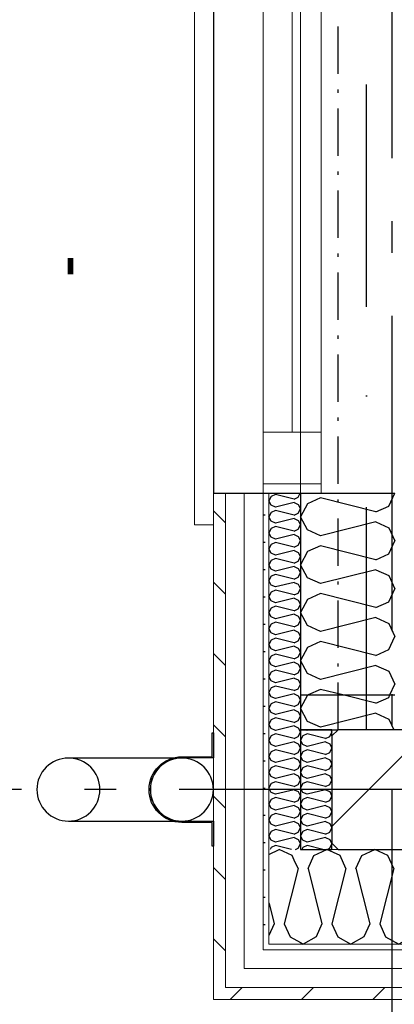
# Model space of a CAD drawing. Header units: millimetres. Extents: x -173281 to 144469, y -85977 to 83288.
# Tile 9 of 88: x -78263 to -77669, y -39357 to -37796. Entities that reach past the tile are written whole.
import ezdxf
from ezdxf.enums import TextEntityAlignment as Align

# ---------------------------------------------------------------- set-up
doc = ezdxf.new("R2010")
doc.units = ezdxf.units.MM
doc.header["$LTSCALE"] = 0.5
doc.header["$MEASUREMENT"] = 0
for name, pattern in [('Akselinje', [1500, 1000, -200, 100, -200]), ('Over snittplan', [260, 150, -50, 10, -50]), ('PLINE', [0]), ('Prikk & stiplet', [1340.555525, 705.555534, -352.777767, 0, -282.222223])]:
    doc.linetypes.add(name, pattern=pattern)
for name, color, linetype in [('222- Søyler', 7, 'Continuous'), ('222- Søyler  (Skravur)', 7, 'Continuous'), ('223- Bjelker(Nye konstruksjoner)', 7, 'Continuous'), ('232- Ikke-bærende yttervegger', 7, 'Continuous'), ('232- Ikke-bærende yttervegger (Skravur)', 7, 'Continuous'), ('232- Ikke-bærende yttervegger (Skravur)(Nye konstruksjoner)', 7, 'Continuous'), ('232- Ikke-bærende yttervegger(Nye konstruksjoner)', 7, 'Continuous'), ('235- Utvendig kledning og overflate (Skravur)(Nye konstruksjoner)', 7, 'Continuous'), ('244- Vinduer_ dører_ foldevegger(Nye konstruksjoner)', 7, 'Continuous'), ('265- Gesimser_ takrenner og nedløp(Nye konstruksjoner)', 7, 'Continuous'), ('82-- Modullinjer', 7, 'Continuous'), ('852- Teknisk_symbolsk informasjon_ bygning(Nye konstruksjoner)', 7, 'Continuous')]:
    doc.layers.add(name, color=color, linetype=linetype)
doc.layers.add('234- Vinduer_ dører_ porter(Nye konstruksjoner)', color=7, linetype='Continuous', lineweight=0)
doc.layers.add('235- Utvendig kledning og overflate(Nye konstruksjoner)', color=7, linetype='Continuous', lineweight=0)
doc.styles.add('GENERATED_STYLE_1', font='arial.ttf')
doc.styles.add('GENERATED_STYLE_2', font='arial.ttf')
pattern_1 = [(315, (0, 0), (56.56854, 56.56854), [80, 0])]
pattern_2 = [(0, (0, 0), (0, 43.30127), [0, -25]), (0, (12.5, 21.65), (0, 43.30127), [0, -25])]

# ---------------------------------------------------------------- blocks, each defined once
blk = doc.blocks.new('*X454')
at = {"layer": '232- Ikke-bærende yttervegger (Skravur)', "linetype": 'PLINE'}
for p, q in [((-77807.5, -38923.3), (-77810.5, -38921.9)), ((-77802.2, -38921.9), (-77807.5, -38923.3)), ((-77771.4, -38932.8), (-77768.2, -38925.9)), ((-77770, -38921.9), (-77768.2, -38925.9)), ((-77814.3, -38931.7), (-77818.2, -38938.6)), ((-77814.3, -38945.5), (-77818.2, -38938.6)), ((-77807.5, -38928.6), (-77814.3, -38931.7)), ((-77778.2, -38935.9), (-77807.5, -38928.6)), ((-77778.2, -38941.2), (-77807.5, -38948.6)), ((-77778.2, -38935.9), (-77771.4, -38932.8)), ((-77778.2, -38941.2), (-77771.4, -38944.3)), ((-77814.3, -38956.9), (-77818.2, -38963.9)), ((-77807.5, -38948.6), (-77814.3, -38945.5)), ((-77807.5, -38953.9), (-77814.3, -38956.9)), ((-77778.2, -38961.2), (-77807.5, -38953.9)), ((-77778.2, -38961.2), (-77771.4, -38958.1)), ((-77771.4, -38944.3), (-77768.2, -38951.2)), ((-77771.4, -38958.1), (-77768.2, -38951.2)), ((-77814.3, -38970.8), (-77818.2, -38963.9)), ((-77807.5, -38973.8), (-77814.3, -38970.8)), ((-77778.2, -38966.5), (-77807.5, -38973.8)), ((-77778.2, -38966.5), (-77771.4, -38969.6)), ((-77771.4, -38969.6), (-77768.2, -38976.5)), ((-77814.3, -38982.2), (-77818.2, -38989.1)), ((-77814.3, -38996.1), (-77818.2, -38989.1)), ((-77807.5, -38979.2), (-77814.3, -38982.2)), ((-77778.2, -38986.5), (-77807.5, -38979.2)), ((-77778.2, -38986.5), (-77771.4, -38983.4)), ((-77771.4, -38983.4), (-77768.2, -38976.5)), ((-77807.5, -38999.1), (-77814.3, -38996.1)), ((-77807.5, -39004.5), (-77814.3, -39007.5)), ((-77778.2, -38991.8), (-77807.5, -38999.1)), ((-77778.2, -39011.8), (-77807.5, -39004.5)), ((-77778.2, -38991.8), (-77771.4, -38994.9)), ((-77771.4, -38994.9), (-77768.2, -39001.8)), ((-77771.4, -39008.7), (-77768.2, -39001.8)), ((-77814.3, -39007.5), (-77818.2, -39014.4)), ((-77814.3, -39021.3), (-77818.2, -39014.4)), ((-77778.2, -39017.1), (-77807.5, -39024.4)), ((-77778.2, -39011.8), (-77771.4, -39008.7)), ((-77778.2, -39017.1), (-77771.4, -39020.2)), ((-77771.4, -39020.2), (-77768.2, -39027.1)), ((-77814.3, -39032.8), (-77818.2, -39039.7)), ((-77807.5, -39024.4), (-77814.3, -39021.3)), ((-77807.5, -39029.7), (-77814.3, -39032.8)), ((-77778.2, -39037.1), (-77807.5, -39029.7)), ((-77778.2, -39037.1), (-77771.4, -39034)), ((-77771.4, -39034), (-77768.2, -39027.1)), ((-77814.3, -39046.6), (-77818.2, -39039.7)), ((-77807.5, -39049.7), (-77814.3, -39046.6)), ((-77778.2, -39042.4), (-77807.5, -39049.7)), ((-77778.2, -39042.4), (-77771.4, -39045.5)), ((-77771.4, -39045.5), (-77768.2, -39052.4)), ((-77771.4, -39059.3), (-77768.2, -39052.4)), ((-77814.3, -39058.1), (-77818.2, -39065)), ((-77814.3, -39071.9), (-77818.2, -39065)), ((-77807.5, -39055), (-77814.3, -39058.1)), ((-77778.2, -39062.4), (-77807.5, -39055)), ((-77778.2, -39067.7), (-77807.5, -39075)), ((-77778.2, -39062.4), (-77771.4, -39059.3)), ((-77778.2, -39067.7), (-77771.4, -39070.8)), ((-77814.3, -39083.4), (-77818.2, -39090.3)), ((-77807.5, -39075), (-77814.3, -39071.9)), ((-77807.5, -39080.3), (-77814.3, -39083.4)), ((-77778.2, -39087.7), (-77807.5, -39080.3)), ((-77771.4, -39070.8), (-77768.2, -39077.7)), ((-77771.4, -39084.6), (-77768.2, -39077.7)), ((-77814.3, -39097.2), (-77818.2, -39090.3)), ((-77807.5, -39100.3), (-77814.3, -39097.2)), ((-77778.2, -39093), (-77807.5, -39100.3)), ((-77778.2, -39087.7), (-77771.4, -39084.6)), ((-77778.2, -39093), (-77771.4, -39096.1)), ((-77771.4, -39096.1), (-77768.2, -39103)), ((-77814.3, -39108.7), (-77816.1, -39111.9)), ((-77807.5, -39105.6), (-77814.3, -39108.7)), ((-77782.3, -39111.9), (-77807.5, -39105.6)), ((-77775.9, -39111.9), (-77771.4, -39109.9)), ((-77771.4, -39109.9), (-77768.2, -39103))]:
    blk.add_line(p, q, dxfattribs=at)
blk = doc.blocks.new('*X456')
at = {"layer": '232- Ikke-bærende yttervegger (Skravur)', "linetype": 'PLINE'}
for p, q in [((-77806.6, -38867.3), (-77818.2, -38888)), ((-77805.9, -38866.9), (-77806.6, -38867.3)), ((-77698.3, -38880), (-77750.6, -38866.9)), ((-77698.3, -38880), (-77678, -38870.8)), ((-77678, -38870.8), (-77676.2, -38866.9)), ((-77806.6, -38908.7), (-77818.2, -38888)), ((-77698.3, -38895.9), (-77786.3, -38917.9)), ((-77698.3, -38895.9), (-77678, -38905.2)), ((-77786.3, -38917.9), (-77806.6, -38908.7)), ((-77678, -38905.2), (-77670, -38921.9))]:
    blk.add_line(p, q, dxfattribs=at)
blk = doc.blocks.new('*X616')
at = {"layer": '235- Utvendig kledning og overflate (Skravur)(Nye konstruksjoner)', "linetype": 'PLINE'}
for p, q in [((-77864.3, -38552.3), (-77868.2, -38559.2)), ((-77857.5, -38549.2), (-77864.3, -38552.3)), ((-77828.2, -38556.5), (-77857.5, -38549.2)), ((-77821.4, -38553.4), (-77818.4, -38546.9)), ((-77864.3, -38566.1), (-77868.2, -38559.2)), ((-77857.5, -38569.2), (-77864.3, -38566.1)), ((-77828.2, -38561.8), (-77857.5, -38569.2)), ((-77828.2, -38556.5), (-77821.4, -38553.4)), ((-77828.2, -38561.8), (-77821.4, -38564.9)), ((-77821.4, -38564.9), (-77818.2, -38571.8)), ((-77864.3, -38577.6), (-77868.2, -38584.5)), ((-77857.5, -38574.5), (-77864.3, -38577.6)), ((-77828.2, -38581.8), (-77857.5, -38574.5)), ((-77828.2, -38581.8), (-77821.4, -38578.7)), ((-77821.4, -38578.7), (-77818.2, -38571.8)), ((-77864.3, -38591.4), (-77868.2, -38584.5)), ((-77857.5, -38594.4), (-77864.3, -38591.4)), ((-77828.2, -38587.1), (-77857.5, -38594.4)), ((-77828.2, -38587.1), (-77821.4, -38590.2)), ((-77821.4, -38590.2), (-77818.2, -38597.1)), ((-77821.4, -38604), (-77818.2, -38597.1)), ((-77864.3, -38602.8), (-77868.2, -38609.8)), ((-77864.3, -38616.7), (-77868.2, -38609.8)), ((-77857.5, -38599.8), (-77864.3, -38602.8)), ((-77828.2, -38607.1), (-77857.5, -38599.8)), ((-77828.2, -38612.4), (-77857.5, -38619.7)), ((-77828.2, -38607.1), (-77821.4, -38604)), ((-77828.2, -38612.4), (-77821.4, -38615.5)), ((-77864.3, -38628.1), (-77868.2, -38635)), ((-77857.5, -38619.7), (-77864.3, -38616.7)), ((-77857.5, -38625.1), (-77864.3, -38628.1)), ((-77828.2, -38632.4), (-77857.5, -38625.1)), ((-77828.2, -38632.4), (-77821.4, -38629.3)), ((-77821.4, -38615.5), (-77818.2, -38622.4)), ((-77821.4, -38629.3), (-77818.2, -38622.4)), ((-77864.3, -38642), (-77868.2, -38635)), ((-77857.5, -38645), (-77864.3, -38642)), ((-77828.2, -38637.7), (-77857.5, -38645)), ((-77828.2, -38637.7), (-77821.4, -38640.8)), ((-77821.4, -38640.8), (-77818.2, -38647.7)), ((-77864.3, -38653.4), (-77868.2, -38660.3)), ((-77864.3, -38667.2), (-77868.2, -38660.3)), ((-77857.5, -38650.3), (-77864.3, -38653.4)), ((-77828.2, -38657.7), (-77857.5, -38650.3)), ((-77828.2, -38657.7), (-77821.4, -38654.6)), ((-77821.4, -38654.6), (-77818.2, -38647.7)), ((-77857.5, -38670.3), (-77864.3, -38667.2)), ((-77857.5, -38675.6), (-77864.3, -38678.7)), ((-77828.2, -38663), (-77857.5, -38670.3)), ((-77828.2, -38683), (-77857.5, -38675.6)), ((-77828.2, -38663), (-77821.4, -38666.1)), ((-77821.4, -38666.1), (-77818.2, -38673)), ((-77821.4, -38679.9), (-77818.2, -38673)), ((-77864.3, -38678.7), (-77868.2, -38685.6)), ((-77864.3, -38692.5), (-77868.2, -38685.6)), ((-77857.5, -38695.6), (-77864.3, -38692.5)), ((-77828.2, -38688.3), (-77857.5, -38695.6)), ((-77828.2, -38683), (-77821.4, -38679.9)), ((-77828.2, -38688.3), (-77821.4, -38691.4)), ((-77821.4, -38691.4), (-77818.2, -38698.3)), ((-77864.3, -38704), (-77868.2, -38710.9)), ((-77857.5, -38700.9), (-77864.3, -38704)), ((-77828.2, -38708.3), (-77857.5, -38700.9)), ((-77828.2, -38708.3), (-77821.4, -38705.2)), ((-77821.4, -38705.2), (-77818.2, -38698.3)), ((-77864.3, -38717.8), (-77868.2, -38710.9)), ((-77857.5, -38720.9), (-77864.3, -38717.8)), ((-77828.2, -38713.6), (-77857.5, -38720.9)), ((-77828.2, -38713.6), (-77821.4, -38716.7)), ((-77821.4, -38716.7), (-77818.2, -38723.6)), ((-77821.4, -38730.5), (-77818.2, -38723.6)), ((-77864.3, -38729.3), (-77868.2, -38736.2)), ((-77864.3, -38743.1), (-77868.2, -38736.2)), ((-77857.5, -38726.2), (-77864.3, -38729.3)), ((-77828.2, -38733.6), (-77857.5, -38726.2)), ((-77828.2, -38738.9), (-77857.5, -38746.2)), ((-77828.2, -38733.6), (-77821.4, -38730.5)), ((-77828.2, -38738.9), (-77821.4, -38742)), ((-77864.3, -38754.6), (-77868.2, -38761.5)), ((-77857.5, -38746.2), (-77864.3, -38743.1)), ((-77857.5, -38751.5), (-77864.3, -38754.6)), ((-77828.2, -38758.9), (-77857.5, -38751.5)), ((-77828.2, -38758.9), (-77821.4, -38755.8)), ((-77821.4, -38742), (-77818.2, -38748.9)), ((-77821.4, -38755.8), (-77818.2, -38748.9)), ((-77864.3, -38768.4), (-77868.2, -38761.5)), ((-77857.5, -38771.5), (-77864.3, -38768.4)), ((-77828.2, -38764.2), (-77857.5, -38771.5)), ((-77828.2, -38764.2), (-77821.4, -38767.2)), ((-77821.4, -38767.2), (-77818.2, -38774.2)), ((-77864.3, -38779.9), (-77868.2, -38786.8)), ((-77864.3, -38793.7), (-77868.2, -38786.8)), ((-77857.5, -38776.8), (-77864.3, -38779.9)), ((-77828.2, -38784.1), (-77857.5, -38776.8)), ((-77828.2, -38784.1), (-77821.4, -38781.1)), ((-77821.4, -38781.1), (-77818.2, -38774.2)), ((-77857.5, -38796.8), (-77864.3, -38793.7)), ((-77857.5, -38802.1), (-77864.3, -38805.2)), ((-77828.2, -38789.5), (-77857.5, -38796.8)), ((-77828.2, -38809.4), (-77857.5, -38802.1)), ((-77828.2, -38789.5), (-77821.4, -38792.5)), ((-77821.4, -38792.5), (-77818.2, -38799.4)), ((-77821.4, -38806.4), (-77818.2, -38799.4)), ((-77864.3, -38805.2), (-77868.2, -38812.1)), ((-77864.3, -38819), (-77868.2, -38812.1)), ((-77828.2, -38814.8), (-77857.5, -38822.1)), ((-77828.2, -38809.4), (-77821.4, -38806.4)), ((-77828.2, -38814.8), (-77821.4, -38817.8)), ((-77821.4, -38817.8), (-77818.2, -38824.7)), ((-77864.3, -38830.5), (-77868.2, -38837.4)), ((-77857.5, -38822.1), (-77864.3, -38819)), ((-77857.5, -38827.4), (-77864.3, -38830.5)), ((-77828.2, -38834.7), (-77857.5, -38827.4)), ((-77828.2, -38834.7), (-77821.4, -38831.7)), ((-77821.4, -38831.7), (-77818.2, -38824.7)), ((-77864.3, -38844.3), (-77868.2, -38837.4)), ((-77857.5, -38847.4), (-77864.3, -38844.3)), ((-77828.2, -38840), (-77857.5, -38847.4)), ((-77828.2, -38840), (-77821.4, -38843.1)), ((-77821.4, -38843.1), (-77818.2, -38850)), ((-77864.3, -38855.8), (-77868.2, -38862.7)), ((-77864.3, -38869.6), (-77868.2, -38862.7)), ((-77857.5, -38852.7), (-77864.3, -38855.8)), ((-77828.2, -38860), (-77857.5, -38852.7)), ((-77828.2, -38860), (-77821.4, -38856.9)), ((-77821.4, -38856.9), (-77818.2, -38850)), ((-77857.5, -38872.7), (-77864.3, -38869.6)), ((-77857.5, -38878), (-77864.3, -38881.1)), ((-77828.2, -38865.3), (-77857.5, -38872.7)), ((-77828.2, -38885.3), (-77857.5, -38878)), ((-77828.2, -38865.3), (-77821.4, -38868.4)), ((-77821.4, -38868.4), (-77818.2, -38875.3)), ((-77821.4, -38882.2), (-77818.2, -38875.3)), ((-77864.3, -38881.1), (-77868.2, -38888)), ((-77864.3, -38894.9), (-77868.2, -38888)), ((-77857.5, -38898), (-77864.3, -38894.9)), ((-77828.2, -38890.6), (-77857.5, -38898)), ((-77828.2, -38885.3), (-77821.4, -38882.2)), ((-77828.2, -38890.6), (-77821.4, -38893.7)), ((-77821.4, -38893.7), (-77818.2, -38900.6)), ((-77864.3, -38906.4), (-77868.2, -38913.3)), ((-77857.5, -38903.3), (-77864.3, -38906.4)), ((-77828.2, -38910.6), (-77857.5, -38903.3)), ((-77828.2, -38910.6), (-77821.4, -38907.5)), ((-77821.4, -38907.5), (-77818.2, -38900.6)), ((-77864.3, -38920.2), (-77868.2, -38913.3)), ((-77857.5, -38923.3), (-77864.3, -38920.2)), ((-77828.2, -38915.9), (-77857.5, -38923.3)), ((-77828.2, -38915.9), (-77821.4, -38919)), ((-77821.4, -38919), (-77818.2, -38925.9)), ((-77821.4, -38932.8), (-77818.2, -38925.9)), ((-77864.3, -38931.7), (-77868.2, -38938.6)), ((-77864.3, -38945.5), (-77868.2, -38938.6)), ((-77857.5, -38928.6), (-77864.3, -38931.7)), ((-77828.2, -38935.9), (-77857.5, -38928.6)), ((-77828.2, -38941.2), (-77857.5, -38948.6)), ((-77828.2, -38935.9), (-77821.4, -38932.8)), ((-77828.2, -38941.2), (-77821.4, -38944.3)), ((-77864.3, -38956.9), (-77868.2, -38963.9)), ((-77857.5, -38948.6), (-77864.3, -38945.5)), ((-77857.5, -38953.9), (-77864.3, -38956.9)), ((-77828.2, -38961.2), (-77857.5, -38953.9)), ((-77828.2, -38961.2), (-77821.4, -38958.1)), ((-77821.4, -38944.3), (-77818.2, -38951.2)), ((-77821.4, -38958.1), (-77818.2, -38951.2)), ((-77864.3, -38970.8), (-77868.2, -38963.9)), ((-77857.5, -38973.8), (-77864.3, -38970.8)), ((-77828.2, -38966.5), (-77857.5, -38973.8)), ((-77828.2, -38966.5), (-77821.4, -38969.6)), ((-77821.4, -38969.6), (-77818.2, -38976.5)), ((-77864.3, -38982.2), (-77868.2, -38989.1)), ((-77864.3, -38996.1), (-77868.2, -38989.1)), ((-77857.5, -38979.2), (-77864.3, -38982.2)), ((-77828.2, -38986.5), (-77857.5, -38979.2)), ((-77828.2, -38986.5), (-77821.4, -38983.4)), ((-77821.4, -38983.4), (-77818.2, -38976.5)), ((-77857.5, -38999.1), (-77864.3, -38996.1)), ((-77857.5, -39004.5), (-77864.3, -39007.5)), ((-77828.2, -38991.8), (-77857.5, -38999.1)), ((-77828.2, -39011.8), (-77857.5, -39004.5)), ((-77828.2, -38991.8), (-77821.4, -38994.9)), ((-77821.4, -38994.9), (-77818.2, -39001.8)), ((-77821.4, -39008.7), (-77818.2, -39001.8)), ((-77864.3, -39007.5), (-77868.2, -39014.4)), ((-77864.3, -39021.3), (-77868.2, -39014.4)), ((-77828.2, -39017.1), (-77857.5, -39024.4)), ((-77828.2, -39011.8), (-77821.4, -39008.7)), ((-77828.2, -39017.1), (-77821.4, -39020.2)), ((-77821.4, -39020.2), (-77818.2, -39027.1)), ((-77864.3, -39032.8), (-77868.2, -39039.7)), ((-77857.5, -39024.4), (-77864.3, -39021.3)), ((-77857.5, -39029.7), (-77864.3, -39032.8)), ((-77828.2, -39037.1), (-77857.5, -39029.7)), ((-77828.2, -39037.1), (-77821.4, -39034)), ((-77821.4, -39034), (-77818.2, -39027.1)), ((-77864.3, -39046.6), (-77868.2, -39039.7)), ((-77857.5, -39049.7), (-77864.3, -39046.6)), ((-77828.2, -39042.4), (-77857.5, -39049.7)), ((-77828.2, -39042.4), (-77821.4, -39045.5)), ((-77821.4, -39045.5), (-77818.2, -39052.4)), ((-77821.4, -39059.3), (-77818.2, -39052.4)), ((-77864.3, -39058.1), (-77868.2, -39065)), ((-77864.3, -39071.9), (-77868.2, -39065)), ((-77857.5, -39055), (-77864.3, -39058.1)), ((-77828.2, -39062.4), (-77857.5, -39055)), ((-77828.2, -39067.7), (-77857.5, -39075)), ((-77828.2, -39062.4), (-77821.4, -39059.3)), ((-77828.2, -39067.7), (-77821.4, -39070.8)), ((-77864.3, -39083.4), (-77868.2, -39090.3)), ((-77857.5, -39075), (-77864.3, -39071.9)), ((-77857.5, -39080.3), (-77864.3, -39083.4)), ((-77828.2, -39087.7), (-77857.5, -39080.3)), ((-77821.4, -39070.8), (-77818.2, -39077.7)), ((-77821.4, -39084.6), (-77818.2, -39077.7)), ((-77864.3, -39097.2), (-77868.2, -39090.3)), ((-77857.5, -39100.3), (-77864.3, -39097.2)), ((-77828.2, -39093), (-77857.5, -39100.3)), ((-77828.2, -39087.7), (-77821.4, -39084.6)), ((-77828.2, -39093), (-77821.4, -39096.1)), ((-77821.4, -39096.1), (-77818.2, -39103)), ((-77864.3, -39108.7), (-77866.1, -39111.9)), ((-77857.5, -39105.6), (-77864.3, -39108.7)), ((-77832.3, -39111.9), (-77857.5, -39105.6)), ((-77825.9, -39111.9), (-77821.4, -39109.9)), ((-77821.4, -39109.9), (-77818.2, -39103))]:
    blk.add_line(p, q, dxfattribs=at)
blk = doc.blocks.new('Vindustempel[68]', base_point=(-77818.2, -38086.9))
at = {"layer": '852- Teknisk_symbolsk informasjon_ bygning(Nye konstruksjoner)', "char_height": 75, "attachment_point": 1, "rotation": 90, "style": 'GENERATED_STYLE_1'}
for s, insert in [('\\A1;{\\pql;\\pt0,50;\\fArial|b0|i0|c0|p0;\\W1.000000;x2\xa0390\\fArial|b0|i0|c0|p0;\\W1.000000;\\A1{\\H.66x;\\S^  ;}\\fArial|b0|i0|c0|p0;\\W1.000000;\\fArial|b0|i0|c0|p0;\\W1.000000;\\A1{\\H.66x;\\S^  ;}}', (-78683.2, -38015.5)), ('\\A1;{\\pql;\\pt0,50;\\fArial|b0|i0|c0|p0;\\W1.000000;890\\fArial|b0|i0|c0|p0;\\W1.000000;\\A1{\\H.66x;\\S^  ;}\\fArial|b0|i0|c0|p0;\\W1.000000;\\fArial|b0|i0|c0|p0;\\W1.000000;\\A1{\\H.66x;\\S^  ;}}', (-78683.2, -38187.1)), ('\\A1;{\\pql;\\pt0,50;\\fArial|b0|i0|c0|p0;\\W1.000000;680\\fArial|b0|i0|c0|p0;\\W1.000000;\\A1{\\H.66x;\\S^  ;}\\fArial|b0|i0|c0|p0;\\W1.000000;\\fArial|b0|i0|c0|p0;\\W1.000000;\\A1{\\H.66x;\\S^  ;}}', (-78565.3, -38187.1))]:
    blk.add_mtext(s, dxfattribs=dict(at, insert=insert))
at = {"layer": '852- Teknisk_symbolsk informasjon_ bygning(Nye konstruksjoner)', "style": 'GENERATED_STYLE_1'}
for tag, p in [('DUMMY_233', (-78700.3, -37706.7)), ('DUMMY_234', (-78582.4, -38015.5)), ('DUMMY_236', (-78464.6, -38187.1)), ('DUMMY_238', (-78346.7, -38204.3)), ('DUMMY_240', (-78228.9, -38204.3)), ('DUMMY_235', (-78464.6, -38467.2)), ('DUMMY_237', (-78346.7, -38467.2)), ('DUMMY_239', (-78228.9, -38467.2)), ('strUnitPrefix', (-78700.3, -38484.3)), ('strSillPrefix', (-78582.4, -38484.3))]:
    blk.add_attdef(tag, text='', height=75, rotation=90, dxfattribs=at).set_placement(p, align=Align.TOP_LEFT)
at = {"layer": '852- Teknisk_symbolsk informasjon_ bygning(Nye konstruksjoner)', "style": 'GENERATED_STYLE_2'}
blk.add_attdef('AC_WIDO_ID', text='', height=100, rotation=90, dxfattribs=at).set_placement((-78700.3, -38054.3), align=Align.BOTTOM_CENTER)
blk = doc.blocks.new('Vindu[67]')
at = {"layer": '234- Vinduer_ dører_ porter(Nye konstruksjoner)', "linetype": 'PLINE'}
for p, q in [((-77986.2, -38596.9), (-77986.2, -37576.9)), ((-77986.2, -37576.9), (-77956.2, -37576.9)), ((-77956.2, -38546.9), (-77956.2, -37626.9)), ((-77877.2, -37641.9), (-77877.2, -37626.9)), ((-77818.2, -38546.9), (-77818.2, -37626.9)), ((-77785.2, -37626.9), (-77785.2, -37641.9)), ((-77877.2, -37723.9), (-77877.2, -37641.9)), ((-77785.2, -37641.9), (-77877.2, -37641.9)), ((-77785.2, -37641.9), (-77785.2, -37723.9)), ((-77785.2, -37723.9), (-77877.2, -37723.9)), ((-77877.2, -38449.9), (-77877.2, -37723.9)), ((-77831.2, -38449.9), (-77831.2, -37723.9)), ((-77785.2, -37723.9), (-77785.2, -38449.9)), ((-77877.2, -38531.9), (-77877.2, -38449.9)), ((-77877.2, -38449.9), (-77785.2, -38449.9)), ((-77785.2, -38449.9), (-77785.2, -38531.9)), ((-77877.2, -38546.9), (-77877.2, -38531.9)), ((-77785.2, -38531.9), (-77877.2, -38531.9)), ((-77785.2, -38531.9), (-77785.2, -38546.9)), ((-77956.2, -38596.9), (-77986.2, -38596.9))]:
    blk.add_line(p, q, dxfattribs=at)
at = {"layer": '235- Utvendig kledning og overflate(Nye konstruksjoner)', "linetype": 'PLINE'}
for p, q in [((-77956.2, -37626.9), (-77956.2, -37576.9)), ((-77956.2, -37626.9), (-77937.2, -37626.9)), ((-77937.2, -37626.9), (-77907.2, -37626.9)), ((-77907.2, -37626.9), (-77877.2, -37626.9)), ((-77877.2, -37626.9), (-77868.2, -37626.9)), ((-77877.2, -37626.9), (-77868.2, -37626.9)), ((-77956.2, -38546.9), (-77937.2, -38546.9)), ((-77956.2, -38546.9), (-77956.2, -38596.9)), ((-77937.2, -38546.9), (-77907.2, -38546.9)), ((-77907.2, -38546.9), (-77877.2, -38546.9)), ((-77877.2, -38546.9), (-77868.2, -38546.9)), ((-77877.2, -38546.9), (-77868.2, -38546.9))]:
    blk.add_line(p, q, dxfattribs=at)
at = {"layer": '244- Vinduer_ dører_ foldevegger(Nye konstruksjoner)', "linetype": 'PLINE'}
for p, q in [((-77868.2, -37626.9), (-77818.2, -37626.9)), ((-77868.2, -37626.9), (-77818.2, -37626.9)), ((-77868.2, -38546.9), (-77818.2, -38546.9)), ((-77868.2, -38546.9), (-77818.2, -38546.9))]:
    blk.add_line(p, q, dxfattribs=at)
at = {"layer": '852- Teknisk_symbolsk informasjon_ bygning(Nye konstruksjoner)'}
ref = blk.add_blockref('Vindustempel[68]', (-77818.2, -38086.9), dxfattribs=at)
ref.add_attrib('AC_WIDO_ID', 'VA-06', dxfattribs={"color": 7, "height": 100, "rotation": 90, "style": 'GENERATED_STYLE_2'}).set_placement((-78700.3, -38054.3), align=Align.BOTTOM_CENTER)
ref.add_attrib('strUnitPrefix', 'BxH:', dxfattribs={"color": 7, "height": 75, "rotation": 90, "style": 'GENERATED_STYLE_1'}).set_placement((-78700.3, -38484.3), align=Align.TOP_LEFT)
ref.add_attrib('strSillPrefix', 'Bh.:', dxfattribs={"color": 7, "height": 75, "rotation": 90, "style": 'GENERATED_STYLE_1'}).set_placement((-78582.4, -38484.3), align=Align.TOP_LEFT)
ref.add_attrib('DUMMY_238', '-', dxfattribs={"color": 7, "height": 75, "rotation": 90, "style": 'GENERATED_STYLE_1'}).set_placement((-78346.7, -38204.3), align=Align.TOP_LEFT)
ref.add_attrib('DUMMY_240', '-', dxfattribs={"color": 7, "height": 75, "rotation": 90, "style": 'GENERATED_STYLE_1'}).set_placement((-78228.9, -38204.3), align=Align.TOP_LEFT)
blk = doc.blocks.new('*X737')
at = {"layer": '235- Utvendig kledning og overflate (Skravur)(Nye konstruksjoner)', "linetype": 'PLINE'}
for p, q in [((-77868.2, -39119.7), (-77851.8, -39111.9)), ((-77831.1, -39121.7), (-77851.8, -39111.9)), ((-77827.9, -39128.8), (-77831.1, -39121.7)), ((-77868.2, -39196.6), (-77867.9, -39197.7))]:
    blk.add_line(p, q, dxfattribs=at)
blk = doc.blocks.new('*X738')
at = {"layer": '235- Utvendig kledning og overflate (Skravur)(Nye konstruksjoner)', "linetype": 'PLINE'}
for p, q in [((-77821.9, -39142.1), (-77827.9, -39128.8)), ((-77821.9, -39142.1), (-77843.9, -39230)), ((-77867.9, -39197.7), (-77859.8, -39230)), ((-77859.8, -39230), (-77868.2, -39248.4)), ((-77843.9, -39230), (-77834.6, -39250.4)), ((-77834.6, -39250.4), (-77818.2, -39259.5))]:
    blk.add_line(p, q, dxfattribs=at)
blk = doc.blocks.new('*X739')
at = {"layer": '235- Utvendig kledning og overflate (Skravur)(Nye konstruksjoner)', "linetype": 'PLINE'}
for p, q in [((-77796.7, -39121.7), (-77776, -39111.9)), ((-77755.2, -39121.7), (-77776, -39111.9)), ((-77720.8, -39121.7), (-77700.1, -39111.9)), ((-77679.4, -39121.7), (-77700.1, -39111.9)), ((-77644.9, -39121.7), (-77624.2, -39111.9)), ((-77603.5, -39121.7), (-77624.2, -39111.9)), ((-77569, -39121.7), (-77548.3, -39111.9)), ((-77527.6, -39121.7), (-77548.3, -39111.9)), ((-77493.2, -39121.7), (-77472.4, -39111.9)), ((-77451.7, -39121.7), (-77472.4, -39111.9)), ((-77417.3, -39121.7), (-77396.6, -39111.9)), ((-77375.8, -39121.7), (-77396.6, -39111.9)), ((-77341.4, -39121.7), (-77320.7, -39111.9)), ((-77300, -39121.7), (-77320.7, -39111.9)), ((-77265.5, -39121.7), (-77244.8, -39111.9)), ((-77224.1, -39121.7), (-77244.8, -39111.9)), ((-77189.6, -39121.7), (-77168.9, -39111.9)), ((-77148.2, -39121.7), (-77168.9, -39111.9)), ((-77113.8, -39121.7), (-77093, -39111.9)), ((-77072.3, -39121.7), (-77093, -39111.9)), ((-77037.9, -39121.7), (-77017.2, -39111.9)), ((-76996.4, -39121.7), (-77017.2, -39111.9)), ((-76962, -39121.7), (-76941.3, -39111.9)), ((-76920.6, -39121.7), (-76941.3, -39111.9)), ((-76886.1, -39121.7), (-76865.4, -39111.9)), ((-76844.7, -39121.7), (-76865.4, -39111.9)), ((-76810.2, -39121.7), (-76789.5, -39111.9)), ((-76768.8, -39121.7), (-76789.5, -39111.9)), ((-76734.4, -39121.7), (-76713.6, -39111.9)), ((-76692.9, -39121.7), (-76713.6, -39111.9)), ((-77805.9, -39142.1), (-77796.7, -39121.7)), ((-77746, -39142.1), (-77755.2, -39121.7)), ((-77730, -39142.1), (-77720.8, -39121.7)), ((-77670.1, -39142.1), (-77679.4, -39121.7)), ((-77654.2, -39142.1), (-77644.9, -39121.7)), ((-77594.2, -39142.1), (-77603.5, -39121.7)), ((-77578.3, -39142.1), (-77569, -39121.7)), ((-77518.3, -39142.1), (-77527.6, -39121.7)), ((-77502.4, -39142.1), (-77493.2, -39121.7)), ((-77442.5, -39142.1), (-77451.7, -39121.7)), ((-77426.5, -39142.1), (-77417.3, -39121.7)), ((-77366.6, -39142.1), (-77375.8, -39121.7)), ((-77350.6, -39142.1), (-77341.4, -39121.7)), ((-77290.7, -39142.1), (-77300, -39121.7)), ((-77274.8, -39142.1), (-77265.5, -39121.7)), ((-77214.8, -39142.1), (-77224.1, -39121.7)), ((-77198.9, -39142.1), (-77189.6, -39121.7)), ((-77139, -39142.1), (-77148.2, -39121.7)), ((-77123, -39142.1), (-77113.8, -39121.7)), ((-77063.1, -39142.1), (-77072.3, -39121.7)), ((-77047.1, -39142.1), (-77037.9, -39121.7)), ((-76987.2, -39142.1), (-76996.4, -39121.7)), ((-76971.3, -39142.1), (-76962, -39121.7)), ((-76911.3, -39142.1), (-76920.6, -39121.7)), ((-76895.4, -39142.1), (-76886.1, -39121.7)), ((-76835.4, -39142.1), (-76844.7, -39121.7)), ((-76819.5, -39142.1), (-76810.2, -39121.7)), ((-76759.6, -39142.1), (-76768.8, -39121.7)), ((-76743.6, -39142.1), (-76734.4, -39121.7)), ((-76683.7, -39142.1), (-76692.9, -39121.7)), ((-77805.9, -39142.1), (-77783.9, -39230)), ((-77746, -39142.1), (-77768, -39230)), ((-77730, -39142.1), (-77708, -39230)), ((-77670.1, -39142.1), (-77692.1, -39230)), ((-77654.2, -39142.1), (-77632.2, -39230)), ((-77594.2, -39142.1), (-77616.2, -39230)), ((-77578.3, -39142.1), (-77556.3, -39230)), ((-77518.3, -39142.1), (-77540.3, -39230)), ((-77502.4, -39142.1), (-77480.4, -39230)), ((-77442.5, -39142.1), (-77464.5, -39230)), ((-77426.5, -39142.1), (-77404.5, -39230)), ((-77366.6, -39142.1), (-77388.6, -39230)), ((-77350.6, -39142.1), (-77328.6, -39230)), ((-77290.7, -39142.1), (-77312.7, -39230)), ((-77274.8, -39142.1), (-77252.8, -39230)), ((-77214.8, -39142.1), (-77236.8, -39230)), ((-77198.9, -39142.1), (-77176.9, -39230)), ((-77139, -39142.1), (-77160.9, -39230)), ((-77123, -39142.1), (-77101, -39230)), ((-77063.1, -39142.1), (-77085.1, -39230)), ((-77047.1, -39142.1), (-77025.1, -39230)), ((-76987.2, -39142.1), (-77009.2, -39230)), ((-76971.3, -39142.1), (-76949.3, -39230)), ((-76911.3, -39142.1), (-76933.3, -39230)), ((-76895.4, -39142.1), (-76873.4, -39230)), ((-76835.4, -39142.1), (-76857.4, -39230)), ((-76819.5, -39142.1), (-76797.5, -39230)), ((-76759.6, -39142.1), (-76781.6, -39230)), ((-76743.6, -39142.1), (-76721.6, -39230)), ((-76683.7, -39142.1), (-76705.7, -39230)), ((-77783.9, -39230), (-77793.2, -39250.4)), ((-77768, -39230), (-77758.7, -39250.4)), ((-77708, -39230), (-77717.3, -39250.4)), ((-77692.1, -39230), (-77682.9, -39250.4)), ((-77632.2, -39230), (-77641.4, -39250.4)), ((-77616.2, -39230), (-77607, -39250.4)), ((-77556.3, -39230), (-77565.5, -39250.4)), ((-77540.3, -39230), (-77531.1, -39250.4)), ((-77480.4, -39230), (-77489.7, -39250.4)), ((-77464.5, -39230), (-77455.2, -39250.4)), ((-77404.5, -39230), (-77413.8, -39250.4)), ((-77388.6, -39230), (-77379.3, -39250.4)), ((-77328.6, -39230), (-77337.9, -39250.4)), ((-77312.7, -39230), (-77303.5, -39250.4)), ((-77252.8, -39230), (-77262, -39250.4)), ((-77236.8, -39230), (-77227.6, -39250.4)), ((-77176.9, -39230), (-77186.1, -39250.4)), ((-77160.9, -39230), (-77151.7, -39250.4)), ((-77101, -39230), (-77110.3, -39250.4)), ((-77085.1, -39230), (-77075.8, -39250.4)), ((-77025.1, -39230), (-77034.4, -39250.4)), ((-77009.2, -39230), (-76999.9, -39250.4)), ((-76949.3, -39230), (-76958.5, -39250.4)), ((-76933.3, -39230), (-76924.1, -39250.4)), ((-76873.4, -39230), (-76882.6, -39250.4)), ((-76857.4, -39230), (-76848.2, -39250.4)), ((-76797.5, -39230), (-76806.7, -39250.4)), ((-76781.6, -39230), (-76772.3, -39250.4)), ((-76721.6, -39230), (-76730.9, -39250.4)), ((-76705.7, -39230), (-76696.4, -39250.4)), ((-77793.2, -39250.4), (-77813.9, -39261.9)), ((-77758.7, -39250.4), (-77738, -39261.9)), ((-77717.3, -39250.4), (-77738, -39261.9)), ((-77682.9, -39250.4), (-77662.1, -39261.9)), ((-77641.4, -39250.4), (-77662.1, -39261.9)), ((-77607, -39250.4), (-77586.3, -39261.9)), ((-77565.5, -39250.4), (-77586.3, -39261.9)), ((-77531.1, -39250.4), (-77510.4, -39261.9)), ((-77489.7, -39250.4), (-77510.4, -39261.9)), ((-77455.2, -39250.4), (-77434.5, -39261.9)), ((-77413.8, -39250.4), (-77434.5, -39261.9)), ((-77379.3, -39250.4), (-77358.6, -39261.9)), ((-77337.9, -39250.4), (-77358.6, -39261.9)), ((-77303.5, -39250.4), (-77282.7, -39261.9)), ((-77262, -39250.4), (-77282.7, -39261.9)), ((-77227.6, -39250.4), (-77206.9, -39261.9)), ((-77186.1, -39250.4), (-77206.9, -39261.9)), ((-77151.7, -39250.4), (-77131, -39261.9)), ((-77110.3, -39250.4), (-77131, -39261.9)), ((-77075.8, -39250.4), (-77055.1, -39261.9)), ((-77034.4, -39250.4), (-77055.1, -39261.9)), ((-76999.9, -39250.4), (-76979.2, -39261.9)), ((-76958.5, -39250.4), (-76979.2, -39261.9)), ((-76924.1, -39250.4), (-76903.3, -39261.9)), ((-76882.6, -39250.4), (-76903.3, -39261.9)), ((-76848.2, -39250.4), (-76827.5, -39261.9)), ((-76806.7, -39250.4), (-76827.5, -39261.9)), ((-76772.3, -39250.4), (-76751.6, -39261.9)), ((-76730.9, -39250.4), (-76751.6, -39261.9)), ((-76696.4, -39250.4), (-76683.2, -39257.8)), ((-77818.2, -39259.5), (-77813.9, -39261.9))]:
    blk.add_line(p, q, dxfattribs=at)
blk = doc.blocks.new('*X806')
at = {"layer": '232- Ikke-bærende yttervegger (Skravur)(Nye konstruksjoner)', "linetype": 'PLINE'}
for p, q in [((-77678, -38567.2), (-77668.4, -38546.9)), ((-77806.6, -38563.7), (-77818.2, -38584.5)), ((-77786.3, -38554.5), (-77806.6, -38563.7)), ((-77698.3, -38576.5), (-77786.3, -38554.5)), ((-77698.3, -38576.5), (-77678, -38567.2)), ((-77806.6, -38605.2), (-77818.2, -38584.5)), ((-77698.3, -38592.4), (-77786.3, -38614.4)), ((-77698.3, -38592.4), (-77678, -38601.7)), ((-77786.3, -38614.4), (-77806.6, -38605.2)), ((-77678, -38601.7), (-77668.2, -38622.4)), ((-77786.3, -38630.4), (-77806.6, -38639.6)), ((-77698.3, -38652.4), (-77786.3, -38630.4)), ((-77678, -38643.1), (-77668.2, -38622.4)), ((-77806.6, -38639.6), (-77818.2, -38660.3)), ((-77698.3, -38652.4), (-77678, -38643.1)), ((-77806.6, -38681.1), (-77818.2, -38660.3)), ((-77698.3, -38668.3), (-77786.3, -38690.3)), ((-77698.3, -38668.3), (-77678, -38677.6)), ((-77678, -38677.6), (-77668.2, -38698.3)), ((-77786.3, -38690.3), (-77806.6, -38681.1)), ((-77786.3, -38706.2), (-77806.6, -38715.5)), ((-77698.3, -38728.2), (-77786.3, -38706.2)), ((-77678, -38719), (-77668.2, -38698.3)), ((-77806.6, -38715.5), (-77818.2, -38736.2)), ((-77698.3, -38728.2), (-77678, -38719)), ((-77806.6, -38756.9), (-77818.2, -38736.2)), ((-77698.3, -38744.2), (-77786.3, -38766.2)), ((-77698.3, -38744.2), (-77678, -38753.4)), ((-77678, -38753.4), (-77668.2, -38774.2)), ((-77786.3, -38766.2), (-77806.6, -38756.9)), ((-77786.3, -38782.1), (-77806.6, -38791.4)), ((-77698.3, -38804.1), (-77786.3, -38782.1)), ((-77678, -38794.9), (-77668.2, -38774.2)), ((-77806.6, -38791.4), (-77818.2, -38812.1)), ((-77698.3, -38804.1), (-77678, -38794.9)), ((-77806.6, -38832.8), (-77818.2, -38812.1)), ((-77786.3, -38842.1), (-77806.6, -38832.8)), ((-77698.3, -38820.1), (-77786.3, -38842.1)), ((-77698.3, -38820.1), (-77678, -38829.3)), ((-77678, -38829.3), (-77668.2, -38850)), ((-77786.3, -38858), (-77805.9, -38866.9)), ((-77750.6, -38866.9), (-77786.3, -38858)), ((-77676.2, -38866.9), (-77668.2, -38850))]:
    blk.add_line(p, q, dxfattribs=at)
blk = doc.blocks.new('Standard grid marker[178]', base_point=(20939.5, -39016.9))
at = {"layer": '82-- Modullinjer', "linetype": 'Akselinje'}
blk.add_line((20739.5, -39016.9), (-81321.3, -39016.9), dxfattribs=at)
at = {"layer": '82-- Modullinjer', "style": 'GENERATED_STYLE_2'}
for tag, p in [('AC_MarkerText_1_0', (21062, -39056.9)), ('AC_MarkerText_1_1', (-81898.8, -39056.9))]:
    blk.add_attdef(tag, text='', height=175, rotation=90, dxfattribs=at).set_placement(p, align=Align.TOP_CENTER)
blk = doc.blocks.new('Standard grid marker[179]', base_point=(-77673.2, 26434.4))
at = {"layer": '82-- Modullinjer', "linetype": 'Akselinje'}
blk.add_line((-77673.2, 26234.4), (-77673.2, -50374.4), dxfattribs=at)
at = {"layer": '82-- Modullinjer', "style": 'GENERATED_STYLE_2'}
for tag, p in [('AC_MarkerText_1_0', (-77800.7, 26644.4)), ('AC_MarkerText_1_1', (-77800.7, -50864.4))]:
    blk.add_attdef(tag, text='', height=175, rotation=90, dxfattribs=at).set_placement(p, align=Align.TOP_CENTER)
blk = doc.blocks.new('Nedløp kompleks[315]', base_point=(-78006.2, -39016.9))
at = {"layer": '265- Gesimser_ takrenner og nedløp(Nye konstruksjoner)', "linetype": 'PLINE'}
for p, q in [((-78006.2, -38966.9), (-78186.2, -38966.9)), ((-78186.2, -39066.9), (-78006.2, -39066.9))]:
    blk.add_line(p, q, dxfattribs=at)
at = {"layer": '265- Gesimser_ takrenner og nedløp(Nye konstruksjoner)', "linetype": 'PLINE', "flags": 128}
for points in [[(-77956.2, -38926.9), (-77956.2, -38966.7), (-78006.2, -38966.7, 1), (-78006.2, -39067.1), (-77956.2, -39067.1), (-77956.2, -39106.9), (-77958.2, -39106.9), (-77958.2, -39068.9), (-78006.2, -39068.9, -1), (-78006.2, -38964.9), (-77958.2, -38964.9), (-77958.2, -38926.9)], [(-77956.2, -38926.9), (-77956.2, -38966.7), (-78006.2, -38966.7, 1), (-78006.2, -39067.1), (-77956.2, -39067.1), (-77956.2, -39106.9), (-77958.2, -39106.9), (-77958.2, -39068.9), (-78006.2, -39068.9, -1), (-78006.2, -38964.9), (-77958.2, -38964.9), (-77958.2, -38926.9)], [(-77956.2, -38926.9), (-77956.2, -38966.7), (-78006.2, -38966.7, 1), (-78006.2, -39067.1), (-77956.2, -39067.1), (-77956.2, -39106.9), (-77958.2, -39106.9), (-77958.2, -39068.9), (-78006.2, -39068.9, -1), (-78006.2, -38964.9), (-77958.2, -38964.9), (-77958.2, -38926.9)], [(-77956.2, -38926.9), (-77956.2, -38966.7), (-78006.2, -38966.7, 1), (-78006.2, -39067.1), (-77956.2, -39067.1), (-77956.2, -39106.9), (-77958.2, -39106.9), (-77958.2, -39068.9), (-78006.2, -39068.9, -1), (-78006.2, -38964.9), (-77958.2, -38964.9), (-77958.2, -38926.9)], [(-77956.2, -38926.9), (-77956.2, -38966.7), (-78006.2, -38966.7, 1), (-78006.2, -39067.1), (-77956.2, -39067.1), (-77956.2, -39106.9), (-77958.2, -39106.9), (-77958.2, -39068.9), (-78006.2, -39068.9, -1), (-78006.2, -38964.9), (-77958.2, -38964.9), (-77958.2, -38926.9)], [(-78006.2, -39066.9, 1), (-78006.2, -38966.9, 1)], [(-78006.2, -38966.9, 1), (-78006.2, -39066.9, 1)], [(-78006.2, -38966.9, 1), (-78006.2, -39066.9, 1)]]:
    blk.add_lwpolyline(points, format="xyb", close=True, dxfattribs=at)
at = {"layer": '265- Gesimser_ takrenner og nedløp(Nye konstruksjoner)', "linetype": 'PLINE'}
for centre, start, end in [((-78186.2, -39016.9), 90, 270), ((-78186.2, -39016.9), 90, 270), ((-78186.2, -39016.9), 270, 90), ((-78186.2, -39016.9), 270, 90), ((-78006.2, -39016.9), 90, 270), ((-78006.2, -39016.9), 270, 90)]:
    blk.add_arc(centre, 50, start, end, dxfattribs=at)

msp = doc.modelspace()

# ---------------------------------------------------------------- hatches: boundary and pattern name
at = {"layer": '222- Søyler  (Skravur)', "linetype": 'Continuous'}
h = msp.add_hatch(dxfattribs=at)
h.set_pattern_fill('Skrålinjer_3', color=256, style=0, pattern_type=2)
h.set_pattern_definition([(45, (0, 0), (-127.2792, 127.2792), [])])
h.paths.add_polyline_path([(-77578.2, -39101.9), (-77578.2, -38931.9), (-77588.2, -38921.9), (-77758.2, -38921.9), (-77768.2, -38931.9), (-77768.2, -39101.9), (-77758.2, -39111.9), (-77588.2, -39111.9)])
at = {"layer": '235- Utvendig kledning og overflate (Skravur)(Nye konstruksjoner)', "linetype": 'Continuous'}
h = msp.add_hatch(dxfattribs=at)
h.set_pattern_fill('Skrålinjer_2', color=256, style=0, pattern_type=2)
h.set_pattern_definition(pattern_1)
h.paths.add_polyline_path([(-77956.2, -39330.9), (-77945.1, -39330.9), (-77937.2, -39317.2), (-77937.2, -38546.9), (-77956.2, -38546.9)])
h = msp.add_hatch(dxfattribs=at)
h.set_pattern_fill('Prikker_tett', color=256, style=0, pattern_type=2)
h.set_pattern_definition(pattern_2)
h.paths.add_polyline_path([(-77877.2, -38546.9), (-77877.2, -39213.7), (-77868.2, -39198.2), (-77868.2, -38546.9)])
h = msp.add_hatch(dxfattribs=at)
h.set_pattern_fill('Prikker_tett', color=256, style=0, pattern_type=2)
h.set_pattern_definition(pattern_2)
h.paths.add_polyline_path([(-77877.2, -39261.9), (-77868.2, -39261.9), (-77868.2, -39198.2), (-77877.2, -39213.7)])
h = msp.add_hatch(dxfattribs=at)
h.set_pattern_fill('Prikker_tett', color=256, style=0, pattern_type=2)
h.set_pattern_definition(pattern_2)
h.paths.add_polyline_path([(-77868.2, -39261.9), (-77877.2, -39261.9), (-77877.2, -39270.9), (-77868.2, -39270.9)])
h = msp.add_hatch(dxfattribs=at)
h.set_pattern_fill('Prikker_tett', color=256, style=0, pattern_type=2)
h.set_pattern_definition(pattern_2)
h.paths.add_polyline_path([(-77868.2, -39270.9), (-76683.2, -39270.9), (-76683.2, -39261.9), (-77868.2, -39261.9)])
h = msp.add_hatch(dxfattribs=at)
h.set_pattern_fill('Skrålinjer_2', color=256, style=0, pattern_type=2)
h.set_pattern_definition(pattern_1)
h.paths.add_polyline_path([(-77945.1, -39330.9), (-77937.2, -39330.9), (-77937.2, -39317.2)])
h = msp.add_hatch(dxfattribs=at)
h.set_pattern_fill('Skrålinjer_2', color=256, style=0, pattern_type=2)
h.set_pattern_definition(pattern_1)
h.paths.add_polyline_path([(-77945.1, -39330.9), (-77956.2, -39349.9), (-77937.2, -39349.9), (-77937.2, -39330.9)])
h = msp.add_hatch(dxfattribs=at)
h.set_pattern_fill('Skrålinjer_2', color=256, style=0, pattern_type=2)
h.set_pattern_definition(pattern_1)
h.paths.add_polyline_path([(-77956.2, -39349.9), (-77945.1, -39330.9), (-77956.2, -39330.9)])
h = msp.add_hatch(dxfattribs=at)
h.set_pattern_fill('Skrålinjer_2', color=256, style=0, pattern_type=2)
h.set_pattern_definition([(45, (0, 0), (-56.56854, 56.56854), [80, 0])])
h.paths.add_polyline_path([(-77937.2, -39349.9), (-76683.2, -39349.9), (-76683.2, -39330.9), (-77937.2, -39330.9)])

# ---------------------------------------------------------------- linework, layer by layer
at = {"layer": '222- Søyler', "linetype": 'PLINE', "flags": 128}
msp.add_lwpolyline([(-77578.2, -39101.9), (-77578.2, -38931.9), (-77588.2, -38921.9), (-77758.2, -38921.9), (-77768.2, -38931.9), (-77768.2, -39101.9), (-77758.2, -39111.9), (-77588.2, -39111.9)], close=True, dxfattribs=at)
at = {"layer": '223- Bjelker(Nye konstruksjoner)', "linetype": 'Over snittplan'}
for p, q in [((-77758.2, -38921.9), (-77758.2, -35511.9)), ((-77668.2, -38921.9), (-77758.2, -38921.9))]:
    msp.add_line(p, q, dxfattribs=at)
at = {"layer": '223- Bjelker(Nye konstruksjoner)', "linetype": 'Prikk & stiplet'}
msp.add_line((-77713.2, -38921.9), (-77713.2, -35511.9), dxfattribs=at)
at = {"layer": '232- Ikke-bærende yttervegger', "linetype": 'PLINE', "flags": 128}
for points in [[(-77818.2, -38546.9), (-77818.2, -38866.9)], [(-77818.2, -38866.9), (-77668.2, -38866.9)], [(-77818.2, -38866.9), (-77818.2, -38921.9)], [(-77818.2, -38921.9), (-77818.2, -39111.9)], [(-77768.2, -38921.9), (-77818.2, -38921.9)], [(-77818.2, -38921.9), (-77758.2, -38921.9)], [(-77768.2, -38931.9), (-77768.2, -38921.9)], [(-77818.2, -39111.9), (-77768.2, -39111.9)], [(-77768.2, -39111.9), (-77768.2, -39101.9)]]:
    msp.add_lwpolyline(points, dxfattribs=at)
at = {"layer": '232- Ikke-bærende yttervegger(Nye konstruksjoner)', "linetype": 'PLINE', "flags": 128}
for points in [[(-77956.2, -37626.9), (-77956.2, -38546.9)], [(-77956.2, -38546.9), (-77877.2, -38546.9), (-77818.2, -38546.9)], [(-77818.2, -38546.9), (-77818.2, -38866.9)], [(-77818.2, -38546.9), (-77668.2, -38546.9)]]:
    msp.add_lwpolyline(points, dxfattribs=at)
at = {"layer": '235- Utvendig kledning og overflate(Nye konstruksjoner)', "linetype": 'PLINE'}
for p, q in [((-77956.2, -38546.9), (-77956.2, -38596.9)), ((-77937.2, -38546.9), (-77937.2, -39300.9)), ((-77907.2, -38546.9), (-77907.2, -39265.4)), ((-77877.2, -38546.9), (-77877.2, -39213.7)), ((-77868.2, -38546.9), (-77868.2, -39111.9)), ((-77868.2, -39111.9), (-77868.2, -39198.2)), ((-77868.2, -39111.9), (-77868.2, -39198.2)), ((-77868.2, -39198.2), (-77868.2, -39261.9)), ((-77868.2, -39198.2), (-77868.2, -39261.9)), ((-77877.2, -39213.7), (-77877.2, -39261.9)), ((-77907.2, -39265.4), (-77907.2, -39270.9)), ((-77907.2, -39270.9), (-77907.2, -39300.9)), ((-77877.2, -39261.9), (-77877.2, -39270.9)), ((-77877.2, -39270.9), (-77868.2, -39270.9)), ((-77877.2, -39270.9), (-77868.2, -39270.9)), ((-77868.2, -39261.9), (-77818.2, -39261.9)), ((-77868.2, -39270.9), (-76683.2, -39270.9)), ((-77818.2, -39261.9), (-76683.2, -39261.9)), ((-77937.2, -39300.9), (-77937.2, -39317.2)), ((-77907.2, -39300.9), (-77877.2, -39300.9)), ((-77907.2, -39300.9), (-77877.2, -39300.9)), ((-77877.2, -39300.9), (-76683.2, -39300.9)), ((-77937.2, -39317.2), (-77937.2, -39330.9)), ((-77937.2, -39330.9), (-77907.2, -39330.9)), ((-77937.2, -39330.9), (-77907.2, -39330.9)), ((-77907.2, -39330.9), (-76683.2, -39330.9))]:
    msp.add_line(p, q, dxfattribs=at)
at = {"layer": '235- Utvendig kledning og overflate(Nye konstruksjoner)', "linetype": 'PLINE', "flags": 128}
for points in [[(-77956.2, -38546.9), (-77956.2, -39349.9)], [(-77818.2, -39111.9), (-77818.2, -38546.9)], [(-76683.2, -39111.9), (-77818.2, -39111.9)], [(-77956.2, -39349.9), (-77937.2, -39349.9)], [(-77937.2, -39349.9), (-76683.2, -39349.9)]]:
    msp.add_lwpolyline(points, dxfattribs=at)

# ---------------------------------------------------------------- block references
at = {"layer": '232- Ikke-bærende yttervegger'}
for name in ['*X456', '*X454']:
    msp.add_blockref(name, (0, 0), dxfattribs=at)
at = {"layer": '232- Ikke-bærende yttervegger(Nye konstruksjoner)'}
msp.add_blockref('*X806', (0, 0), dxfattribs=at)
at = {"layer": '235- Utvendig kledning og overflate(Nye konstruksjoner)'}
for name in ['*X616', '*X737', '*X739', '*X738']:
    msp.add_blockref(name, (0, 0), dxfattribs=at)
at = {"layer": '244- Vinduer_ dører_ foldevegger(Nye konstruksjoner)', "linetype": 'PLINE'}
msp.add_blockref('Vindu[67]', (0, 0), dxfattribs=at)
at = {"layer": '265- Gesimser_ takrenner og nedløp(Nye konstruksjoner)', "linetype": 'PLINE'}
msp.add_blockref('Nedløp kompleks[315]', (-78006.2, -39016.9), dxfattribs=at)
at = {"layer": '82-- Modullinjer', "linetype": 'PLINE'}
for name, p in [('Standard grid marker[179]', (-77673.2, 26434.4)), ('Standard grid marker[178]', (20939.5, -39016.9))]:
    msp.add_blockref(name, p, dxfattribs=at)

doc.saveas('drawing.dxf')
